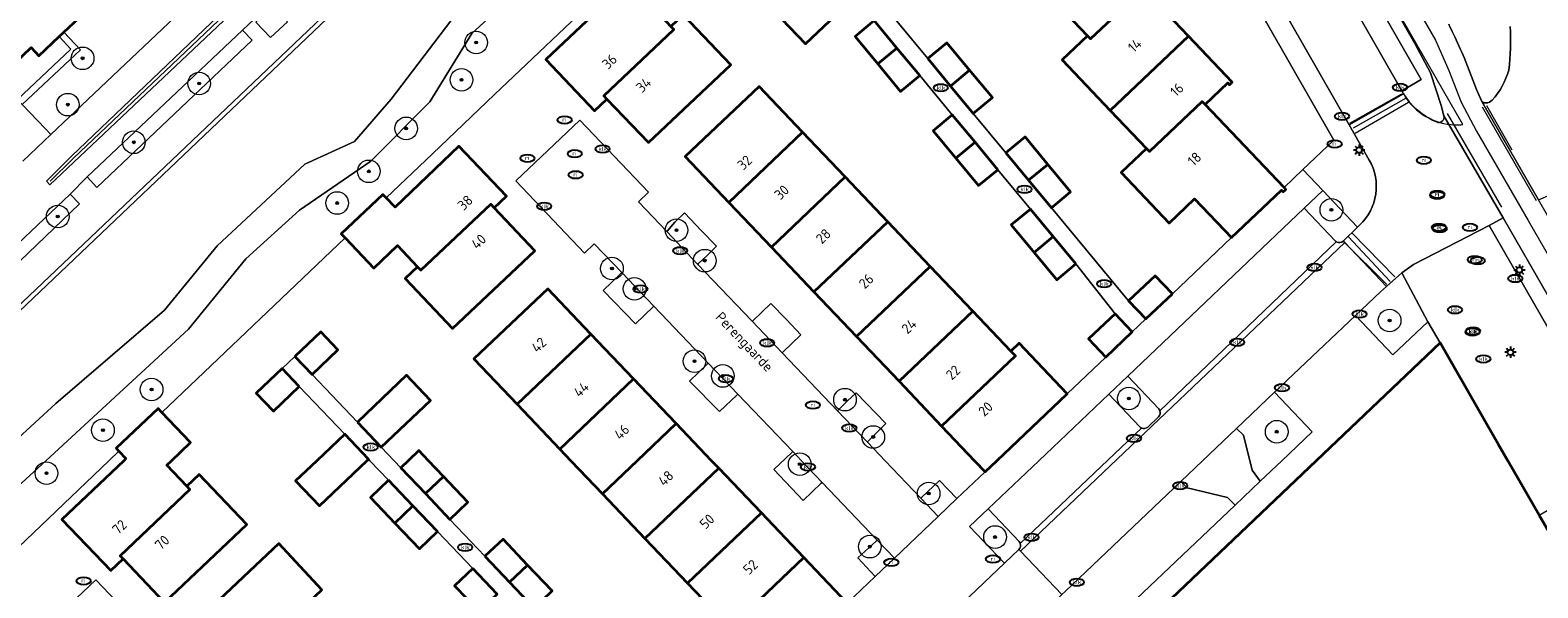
# Model space of a CAD drawing. Header units: metres. Extents: x 103671 to 105190, y 427150 to 429171.
# Tile 83 of 256: x 103834 to 103967, y 427739 to 427788. Entities that reach past the tile are written whole.
import ezdxf
from ezdxf.enums import TextEntityAlignment as Align

# ---------------------------------------------------------------- set-up
doc = ezdxf.new("R2010")
doc.units = ezdxf.units.M
for name, color, linetype, lineweight in [('B-WE-GR-BEPLANTING_CULTUUR_BODEMBEDEKKER-GV', 253, 'Continuous', 18), ('B-WE-GR-BEPLANTING_CULTUUR_ROOS-GV', 253, 'Continuous', 18), ('B-WE-GR-BOOM-S', 253, 'Continuous', 25), ('B-WE-GR-HAAG-GV', 253, 'Continuous', 13), ('B-WE-IE-MEUBILAIR-S', 253, 'Continuous', 25), ('B-WE-IE-TERREINAFSCHEIDING_KUNSTMATIG_MUUR-G', 253, 'IE-TERREINAFSCHEIDING_KUNSTMATIG-SO', 18), ('B-WE-IE-TERREINAFSCHEIDING_KUNSTMATIG_MUUR-GV', 253, 'Continuous', 18), ('B-WE-OG-BEBOUWING-GV', 253, 'Continuous', 35), ('B-WE-OG-BEBOUWING-T18', 7, 'Continuous', 18), ('B-WE-OG-TERREIN_BEGROEID-GV', 253, 'Continuous', 18), ('B-WE-OG-TERREIN_ERF-GV', 253, 'Continuous', 18), ('B-WE-OG-TERREIN_OEVER-GV', 253, 'Continuous', 18), ('B-WE-OG-TOPOGRAFIE-T18', 7, 'Continuous', 18), ('B-WE-OG-WATER_SLOOT-GV', 253, 'Continuous', 18), ('B-WE-RI-HWA_GOOT_MOLGOOT-G', 253, 'Continuous', 18), ('B-WE-VH-GESLOTENVERHARDING_ASFALT-GV', 253, 'Continuous', 18), ('B-WE-VH-GESLOTENVERHARDING_BETON-GV', 253, 'Continuous', 18), ('B-WE-VH-ONVERHARD_ZAND-GV', 253, 'Continuous', 18), ('B-WE-VH-OPENVERHARDING-GV', 253, 'Continuous', 18), ('B-WE-VH-OPENVERHARDING_BETONSTRAATSTEEN-GV', 253, 'Continuous', 18), ('B-WE-VH-OPENVERHARDING_STRAATBAKSTEEN-GV', 253, 'Continuous', 18), ('B-WE-VH-OPENVERHARDING_TEGEL-GV', 253, 'Continuous', 18), ('B-WE-VW-MARKERING_PICTOGRAM-G', 253, 'Continuous', 18)]:
    doc.layers.add(name, color=color, linetype=linetype, lineweight=lineweight)
doc.styles.add('NLCS-ISO', font='NLCS-ISO.ttf')
doc.styles.add('NLCS-ISO-M500-T18', font='NLCS-ISO.ttf', dxfattribs={"height": 0.9})
doc.linetypes.add('IE-TERREINAFSCHEIDING_KUNSTMATIG-SO', pattern='A,4,[82,NLCS.SHX,S=0.75,R=90,X=0,Y=0],4,-2', length=10)

# ---------------------------------------------------------------- blocks, each defined once
blk = doc.blocks.new('SIE-MEUBILAIR_PAAL_LICHTMAST-SO')
for points in [[(-0.62, 0), (-1, 0)], [(-0.71, 0.71), (-0.44, 0.44)], [(0, 1), (0, 0.62)], [(0.44, 0.44), (0.71, 0.71)], [(1, 0), (0.62, 0)], [(-0.71, -0.71), (-0.44, -0.44)], [(0, -0.62), (0, -1)], [(0.44, -0.44), (0.71, -0.71)]]:
    blk.add_lwpolyline(points)
blk.add_circle((0, 0), 0.5)
blk = doc.blocks.new('SIE-MEUBILAIR_PUT_KOLK-SO')
blk.add_ellipse((0, 0), major_axis=(1.25, 0), ratio=0.54)
at = {"style": 'NLCS-ISO'}
blk.add_text('klk', height=0.75, dxfattribs=at).set_placement((0.03, 0), align=Align.MIDDLE_CENTER)
blk = doc.blocks.new('SIE-MEUBILAIR_PUT_RIOOLPUT-SO')
blk.add_ellipse((0, 0), major_axis=(1.25, 0), ratio=0.54)
at = {"style": 'NLCS-ISO'}
blk.add_text('ri', height=0.75, dxfattribs=at).set_placement((-0.04, 0.07), align=Align.MIDDLE_CENTER)
blk = doc.blocks.new('SGR-BOOM_GBKN-SO')
at = {"linetype": 'ByBlock', "lineweight": 18}
h = blk.add_hatch(color=0, dxfattribs=at)
h.dxf.hatch_style = 1
edge = h.paths.add_edge_path()
edge.add_arc((0, 0), 0.25, 0, 360)
at = {"color": 0, "linetype": 'ByBlock', "lineweight": 18}
for radius in [2, 0.25]:
    blk.add_circle((0, 0), radius, dxfattribs=at)
at = {"color": 0, "linetype": 'ByBlock', "lineweight": 18, "style": 'NLCS-ISO'}
blk.add_attdef('SOORT', (2.5, 0), '', height=1.5, dxfattribs=at)

msp = doc.modelspace()

# ---------------------------------------------------------------- linework, layer by layer
at = {"layer": 'B-WE-GR-BEPLANTING_CULTUUR_BODEMBEDEKKER-GV', "flags": 128}
for points in [[(103889.945, 427770.265), (103892.674, 427767.401), (103892.737, 427767.459), (103893.536, 427768.194), (103894.34, 427768.978), (103892.976, 427770.369), (103891.516, 427771.931), (103890.665, 427771.109), (103889.993, 427770.322)], [(103885.97, 427766.647), (103885.892, 427766.572), (103884.319, 427765.064), (103887.181, 427762.125), (103888.749, 427763.615), (103888.808, 427763.671)], [(103897.502, 427762.334), (103900.16, 427759.544), (103900.218, 427759.602), (103900.965, 427760.349), (103901.787, 427761.139), (103900.517, 427762.494), (103899.157, 427763.919), (103897.542, 427762.373)], [(103893.611, 427758.635), (103893.531, 427758.558), (103891.967, 427757.052), (103894.597, 427754.347), (103896.166, 427755.833), (103896.228, 427755.891)], [(103905.044, 427754.419), (103907.678, 427751.654), (103907.714, 427751.689), (103909.32, 427753.281), (103906.676, 427755.995), (103905.879, 427755.274), (103905.091, 427754.467)], [(103901.846, 427750), (103901.078, 427750.806), (103900.995, 427750.727), (103899.402, 427749.213), (103902.016, 427746.484), (103903.603, 427748), (103903.682, 427748.075)], [(103912.418, 427746.68), (103913.948, 427745.074), (103915.602, 427746.648), (103914.054, 427748.264), (103912.472, 427746.733)], [(103908.545, 427742.977), (103908.453, 427742.891), (103906.848, 427741.4), (103908.366, 427739.762), (103910.067, 427741.381)]]:
    msp.add_lwpolyline(points, close=True, dxfattribs=at)
at = {"layer": 'B-WE-GR-BEPLANTING_CULTUUR_ROOS-GV', "flags": 128}
for points in [[(103947.944, 427773.909), (103946.3, 427772.342), (103949.045, 427769.452)], [(103949.757, 427769.438), (103951.021, 427770.669), (103947.944, 427773.909)], [(103930.697, 427757.473), (103929.02, 427755.878), (103931.756, 427753)], [(103933.436, 427754.598), (103930.697, 427757.473)], [(103932.463, 427752.982), (103933.419, 427753.891)], [(103918.345, 427745.733), (103916.714, 427744.182), (103919.802, 427740.933), (103921.07, 427742.14)], [(103921.088, 427742.847), (103918.345, 427745.733)]]:
    msp.add_lwpolyline(points, dxfattribs=at)
at = {"layer": 'B-WE-GR-BEPLANTING_CULTUUR_ROOS-GV'}
for points in [[(103949.045, 427769.452, 0.0559933), (103949.133, 427769.379)], [(103949.133, 427769.379, 0.3506997), (103949.757, 427769.438)], [(103933.545, 427754.421, 0.1055783), (103933.436, 427754.598)], [(103933.419, 427753.891, 0.2964853), (103933.545, 427754.421)], [(103931.756, 427753, 0.1009184), (103931.918, 427752.886)], [(103931.918, 427752.886, 0.3030337), (103932.463, 427752.982)], [(103921.07, 427742.14, 0.3007282), (103921.195, 427742.676)], [(103921.195, 427742.676, 0.1003689), (103921.088, 427742.847)]]:
    msp.add_lwpolyline(points, format="xyb", dxfattribs=at)
at = {"layer": 'B-WE-GR-BEPLANTING_CULTUUR_ROOS-GV', "flags": 128}
for points in [[(103950.821, 427762.846), (103954.141, 427759.358), (103957.23, 427762.297), (103954.916, 427766.613), (103953.578, 427765.409), (103953.035, 427764.952)], [(103943.678, 427756.052), (103940.3, 427752.839), (103940.94, 427752.264), (103941.702, 427749.162), (103942.418, 427748.201), (103944.308, 427750), (103946.999, 427752.562)], [(103940.19, 427746.08), (103939.507, 427746.741), (103935.943, 427747.602), (103935.383, 427748.162), (103925.187, 427738.465), (103924.862, 427738.157), (103923.521, 427736.881), (103926.852, 427733.382)]]:
    msp.add_lwpolyline(points, close=True, dxfattribs=at)
at = {"layer": 'B-WE-GR-HAAG-GV', "flags": 128}
for points in [[(103929.739, 427827.722), (103931.005, 427828.447), (103956.632, 427783.713), (103954.923, 427782.755), (103955.083, 427782.458), (103955.137, 427782.359)], [(103960.327, 427779.743), (103953.916, 427790.893), (103938.023, 427818.398)]]:
    msp.add_lwpolyline(points, dxfattribs=at)
for points in [[(103836.638, 427787.902), (103836.233, 427787.519), (103837.269, 427786.42), (103832.531, 427781.958), (103832.962, 427781.505), (103838.101, 427786.349)], [(103852.421, 427788.087), (103838.711, 427775.125), (103839.562, 427774.16), (103853.286, 427787.203)], [(103837.193, 427773.578), (103830.233, 427767.016), (103829.572, 427766.393), (103830.449, 427765.485), (103838.034, 427772.713)]]:
    msp.add_lwpolyline(points, close=True, dxfattribs=at)
at = {"layer": 'B-WE-GR-HAAG-GV'}
for points in [[(103955.137, 427782.359, 0.2580258), (103959.632, 427779.716)], [(103959.632, 427779.716, 0.0330995), (103960.327, 427779.743)]]:
    msp.add_lwpolyline(points, format="xyb", dxfattribs=at)
at = {"layer": 'B-WE-IE-TERREINAFSCHEIDING_KUNSTMATIG_MUUR-G', "flags": 128}
msp.add_lwpolyline([(103788.275, 427720.967), (103789.749, 427722.37), (103791.955, 427724.47), (103818.777, 427750), (103914.947, 427841.537), (103918.264, 427844.694), (103918.915, 427845.314), (103925.304, 427834.025), (103925.634, 427834.225), (103919.011, 427845.923), (103875.669, 427804.671), (103832.356, 427763.447), (103818.228, 427750), (103788.002, 427721.231)], close=True, dxfattribs=at)
for points in [[(103934.641, 427764.767), (103939.862, 427769.736)], [(103925.357, 427755.932), (103928.762, 427759.173)]]:
    msp.add_lwpolyline(points, dxfattribs=at)
at = {"layer": 'B-WE-IE-TERREINAFSCHEIDING_KUNSTMATIG_MUUR-GV', "flags": 128}
msp.add_lwpolyline([(103788.275, 427720.967), (103789.749, 427722.37), (103791.955, 427724.47), (103818.777, 427750), (103914.947, 427841.537), (103918.264, 427844.694), (103918.915, 427845.314), (103925.304, 427834.025), (103925.634, 427834.225), (103919.011, 427845.923), (103875.669, 427804.671), (103832.356, 427763.447), (103818.228, 427750), (103788.002, 427721.231)], close=True, dxfattribs=at)
at = {"layer": 'B-WE-OG-BEBOUWING-GV', "flags": 128}
for points in [[(103927.148, 427787.592), (103927.412, 427787.315), (103932.079, 427791.75), (103932.343, 427791.473), (103934.349, 427793.382), (103934.502, 427793.221), (103934.737, 427793.445), (103930.871, 427797.513), (103923.958, 427790.945)], [(103830.823, 427783.784), (103833.753, 427786.552), (103834.44, 427785.825), (103836.233, 427787.519), (103836.638, 427787.902), (103839.725, 427790.819), (103834.516, 427796.348), (103834.379, 427796.494), (103827.766, 427790.237), (103827.903, 427790.091), (103828.492, 427789.465), (103826.891, 427787.958)], [(103888.04, 427795.045), (103887.782, 427795.318), (103884.041, 427791.775), (103884.285, 427791.518), (103884.911, 427790.858), (103879.253, 427785.489), (103883.555, 427780.956), (103884.642, 427781.994), (103884.378, 427782.271), (103890.581, 427788.145), (103890.318, 427788.423), (103888.551, 427790.289), (103890.656, 427792.283)], [(103906.552, 427791.022), (103904.442, 427793.238), (103900.096, 427789.102), (103902.206, 427786.886)], [(103929.153, 427780.989), (103936.064, 427787.556), (103932.343, 427791.473), (103932.079, 427791.75), (103927.412, 427787.315), (103927.148, 427787.592), (103924.902, 427785.455)], [(103890.318, 427788.423), (103890.581, 427788.145), (103884.378, 427782.271), (103884.642, 427781.994), (103888.319, 427778.143), (103895.595, 427785.032), (103891.407, 427789.454)], [(103908.281, 427788.935), (103906.587, 427787.531), (103908.599, 427785.104), (103910.293, 427786.508)], [(103913.016, 427785.573), (103915.027, 427783.145), (103916.721, 427784.549), (103914.71, 427786.977)], [(103936.064, 427787.556), (103929.153, 427780.989), (103932.355, 427777.625), (103932.615, 427777.351), (103937.284, 427781.787), (103937.545, 427781.513), (103939.548, 427783.419), (103939.701, 427783.258), (103939.936, 427783.482)], [(103910.293, 427786.508), (103908.599, 427785.104), (103910.61, 427782.677), (103912.304, 427784.081)], [(103916.721, 427784.549), (103915.027, 427783.145), (103917.039, 427780.718), (103918.733, 427782.122)], [(103895.43, 427772.856), (103901.955, 427779.06), (103898.102, 427783.112), (103891.578, 427776.908)], [(103932.355, 427777.625), (103930.109, 427775.488), (103934.356, 427771.025), (103936.601, 427773.162), (103939.862, 427769.736), (103944.287, 427773.947), (103944.44, 427773.786), (103944.675, 427774.009), (103944.522, 427774.17), (103937.545, 427781.513), (103937.284, 427781.787), (103932.615, 427777.351)], [(103915.188, 427780.6), (103913.494, 427779.196), (103915.506, 427776.769), (103917.2, 427778.173)], [(103895.43, 427772.856), (103899.192, 427768.9), (103905.717, 427775.103), (103901.955, 427779.06)], [(103919.923, 427777.238), (103921.934, 427774.81), (103923.628, 427776.214), (103921.617, 427778.642)], [(103874.687, 427772.374), (103875.771, 427773.408), (103871.565, 427777.822), (103865.919, 427772.441), (103865.142, 427773.256), (103864.851, 427773.561), (103861.163, 427770.079), (103861.506, 427769.715), (103864.033, 427767.039), (103866.141, 427769.03), (103867.906, 427767.161), (103868.202, 427766.847), (103874.389, 427772.688)], [(103917.2, 427778.173), (103915.506, 427776.769), (103917.517, 427774.342), (103919.211, 427775.746)], [(103923.628, 427776.214), (103921.934, 427774.81), (103923.946, 427772.383), (103925.64, 427773.787)], [(103905.717, 427775.103), (103899.192, 427768.9), (103902.955, 427764.943), (103909.479, 427771.146)], [(103874.687, 427772.374), (103874.389, 427772.688), (103868.202, 427766.847), (103867.906, 427767.161), (103866.815, 427766.132), (103870.996, 427761.703), (103878.281, 427768.582)], [(103922.095, 427772.265), (103920.402, 427770.861), (103922.413, 427768.434), (103924.107, 427769.838)], [(103913.241, 427767.189), (103909.479, 427771.146), (103902.955, 427764.943), (103906.717, 427760.986)], [(103924.107, 427769.838), (103922.413, 427768.434), (103924.425, 427766.007), (103926.118, 427767.411)], [(103917.004, 427763.232), (103913.241, 427767.189), (103906.717, 427760.986), (103910.479, 427757.029)], [(103934.641, 427764.767), (103933.117, 427766.367), (103930.779, 427764.142), (103932.302, 427762.541)], [(103883.245, 427761.2), (103879.419, 427765.218), (103872.899, 427759.009), (103876.724, 427754.99)], [(103914.242, 427753.072), (103920.766, 427759.276), (103920.357, 427759.705), (103917.004, 427763.232), (103910.479, 427757.029)], [(103929.578, 427762.999), (103927.239, 427760.773), (103928.762, 427759.173), (103931.101, 427761.398)], [(103857.066, 427759.228), (103858.581, 427757.633), (103860.867, 427759.804), (103859.352, 427761.399)], [(103887.01, 427757.246), (103883.245, 427761.2), (103876.724, 427754.99), (103880.488, 427751.035)], [(103920.357, 427759.705), (103920.766, 427759.276), (103914.242, 427753.072), (103917.162, 427750), (103918.094, 427749.02), (103919.124, 427750), (103925.357, 427755.932), (103921.096, 427760.408)], [(103857.457, 427756.566), (103855.942, 427758.161), (103853.656, 427755.99), (103855.171, 427754.395)], [(103862.592, 427753.418), (103864.701, 427751.202), (103869.048, 427755.338), (103866.938, 427757.555)], [(103887.01, 427757.246), (103880.488, 427751.035), (103881.473, 427750), (103884.252, 427747.08), (103887.319, 427750), (103890.776, 427753.292)], [(103841.498, 427750.846), (103842.125, 427750.186), (103841.93, 427750), (103836.475, 427744.809), (103840.787, 427740.278), (103841.877, 427741.315), (103841.614, 427741.591), (103847.786, 427747.465), (103847.523, 427747.741), (103845.752, 427749.602), (103846.17, 427750), (103847.852, 427751.602), (103845.315, 427754.268), (103844.97, 427754.63), (103841.259, 427751.097)], [(103888.016, 427743.125), (103894.541, 427749.339), (103893.911, 427750), (103890.776, 427753.292), (103887.319, 427750), (103884.252, 427747.08)], [(103863.439, 427750), (103863.579, 427750.133), (103861.469, 427752.35), (103859, 427750), (103857.123, 427748.214), (103859.232, 427745.997)], [(103868.876, 427750), (103868.028, 427750.893), (103867.088, 427750), (103866.433, 427749.378), (103868.604, 427747.092), (103870.199, 427748.607)], [(103894.541, 427749.339), (103888.016, 427743.125), (103891.78, 427739.169), (103898.306, 427745.385)], [(103847.523, 427747.741), (103847.786, 427747.465), (103841.614, 427741.591), (103841.877, 427741.315), (103845.551, 427737.456), (103852.809, 427744.364), (103848.61, 427748.775)], [(103865.344, 427748.282), (103863.745, 427746.757), (103865.909, 427744.487), (103867.508, 427746.012)], [(103870.199, 427748.607), (103868.604, 427747.092), (103870.774, 427744.806), (103872.37, 427746.321)], [(103867.508, 427746.012), (103865.909, 427744.487), (103868.072, 427742.217), (103869.672, 427743.742)], [(103902.072, 427741.431), (103898.306, 427745.385), (103891.78, 427739.169), (103895.106, 427735.674), (103895.544, 427735.214)], [(103852.657, 427732.153), (103859.45, 427738.592), (103855.641, 427742.688), (103848.809, 427736.213)], [(103873.873, 427741.543), (103876.044, 427739.257), (103877.639, 427740.772), (103875.468, 427743.058)], [(103902.072, 427741.431), (103895.544, 427735.214), (103895.106, 427735.674), (103894.367, 427734.971), (103898.628, 427730.494), (103905.898, 427737.413)], [(103872.791, 427740.471), (103871.192, 427738.946), (103873.355, 427736.677), (103874.955, 427738.202)], [(103877.639, 427740.772), (103876.044, 427739.257), (103878.215, 427736.971), (103879.81, 427738.486)]]:
    msp.add_lwpolyline(points, close=True, dxfattribs=at)
msp.add_lwpolyline([(104012.381, 427666.372), (104000, 427687.907), (103980.318, 427722.141), (103973.257, 427734.422), (103970.342, 427739.492), (103968.875, 427742.044), (103968.65, 427742.435), (103967.083, 427745.191), (103964.3, 427750), (103963.453, 427751.474), (103961.955, 427754.08), (103958.311, 427760.418), (103947.368, 427750), (103844.318, 427651.893), (103886.888, 427598.523)], dxfattribs=at)
at = {"layer": 'B-WE-OG-TERREIN_BEGROEID-GV', "flags": 128}
for points in [[(103861.506, 427769.715), (103861.163, 427770.079), (103864.851, 427773.561), (103865.142, 427773.256), (103869.231, 427777.156), (103874.715, 427782.388), (103884.285, 427791.518), (103884.041, 427791.775), (103887.782, 427795.318), (103888.04, 427795.045), (103896.924, 427803.5), (103909.331, 427815.308), (103916.239, 427821.882), (103921.289, 427826.688), (103920.162, 427828.658), (103925.822, 427833.889), (103925.634, 427834.225), (103925.304, 427834.025), (103918.915, 427845.314), (103918.264, 427844.694), (103920.976, 427839.253)], [(103919.984, 427831.75), (103912.966, 427824.375), (103907.61, 427819.393), (103903.103, 427816.897), (103897.813, 427811.664), (103895.848, 427808.394), (103885.304, 427798.052), (103880.545, 427795.019), (103872.711, 427787.806), (103869.011, 427781.741), (103863.795, 427776.492), (103857.463, 427772.164), (103852.735, 427767.855), (103847.669, 427761.637), (103835.036, 427750), (103831.866, 427747.08)], [(103960.445, 427785.675), (103961.541, 427782.854), (103962.014, 427781.788)], [(103831.946, 427741.697), (103840.615, 427750), (103841.498, 427750.846), (103841.259, 427751.097), (103844.97, 427754.63), (103845.315, 427754.268), (103853.37, 427761.953), (103861.506, 427769.715)]]:
    msp.add_lwpolyline(points, dxfattribs=at)
msp.add_lwpolyline([(103851.381, 427793.917), (103847.335, 427797.978), (103839.725, 427790.819), (103836.638, 427787.902), (103838.101, 427786.349), (103832.962, 427781.505), (103835.012, 427779.354), (103835.496, 427778.846)], close=True, dxfattribs=at)
at = {"layer": 'B-WE-OG-TERREIN_BEGROEID-GV'}
for points in [[(103959.076, 427788.608, -0.0023294), (103959.492, 427787.743)], [(103964.378, 427784.559, 0.0486791), (103964.502, 427788.421)], [(103959.492, 427787.743, -0.0054902), (103960.445, 427785.675)], [(103962.918, 427781.908, 0.1223076), (103964.378, 427784.559)], [(103962.014, 427781.788, 0.2455133), (103962.38, 427781.648)], [(103962.38, 427781.648, 0.1826219), (103962.918, 427781.908)]]:
    msp.add_lwpolyline(points, format="xyb", dxfattribs=at)
at = {"layer": 'B-WE-OG-TERREIN_ERF-GV', "flags": 128}
for points in [[(103932.343, 427791.473), (103936.064, 427787.556), (103939.936, 427783.482), (103939.701, 427783.258), (103939.548, 427783.419), (103937.545, 427781.513), (103944.522, 427774.17), (103946.189, 427775.757), (103948.933, 427778.368), (103921.289, 427826.688)], [(103884.285, 427791.518), (103874.715, 427782.388), (103869.231, 427777.156), (103865.142, 427773.256), (103865.919, 427772.441), (103871.565, 427777.822), (103875.771, 427773.408), (103874.687, 427772.374), (103878.281, 427768.582), (103870.996, 427761.703), (103866.815, 427766.132), (103867.906, 427767.161), (103866.141, 427769.03), (103864.033, 427767.039), (103861.506, 427769.715), (103853.37, 427761.953), (103845.315, 427754.268), (103847.852, 427751.602), (103846.17, 427750), (103845.752, 427749.602), (103847.523, 427747.741), (103848.61, 427748.775), (103852.809, 427744.364), (103845.551, 427737.456), (103841.877, 427741.315), (103840.787, 427740.278), (103836.475, 427744.809), (103841.93, 427750), (103842.125, 427750.186), (103841.498, 427750.846), (103840.615, 427750), (103831.946, 427741.697)], [(103891.407, 427789.454), (103895.595, 427785.032), (103888.319, 427778.143), (103884.642, 427781.994), (103883.555, 427780.956), (103879.253, 427785.489), (103884.911, 427790.858)], [(103906.552, 427791.022), (103902.206, 427786.886), (103900.096, 427789.102)], [(103910.132, 427789.053), (103913.016, 427785.573), (103914.71, 427786.977), (103916.721, 427784.549), (103918.733, 427782.122), (103917.039, 427780.718), (103919.923, 427777.238), (103921.617, 427778.642), (103923.628, 427776.214), (103925.64, 427773.787), (103923.946, 427772.383), (103930.779, 427764.142), (103933.117, 427766.367), (103934.641, 427764.767), (103939.862, 427769.736), (103936.601, 427773.162), (103934.356, 427771.025), (103930.109, 427775.488), (103932.355, 427777.625), (103929.153, 427780.989), (103924.902, 427785.455), (103927.148, 427787.592), (103923.958, 427790.945)], [(103895.106, 427735.674), (103891.78, 427739.169), (103888.016, 427743.125), (103884.252, 427747.08), (103881.473, 427750), (103880.488, 427751.035), (103876.724, 427754.99), (103872.899, 427759.009), (103879.419, 427765.218), (103883.245, 427761.2), (103887.01, 427757.246), (103890.776, 427753.292), (103893.911, 427750), (103894.541, 427749.339), (103898.306, 427745.385), (103902.072, 427741.431), (103905.898, 427737.413), (103908.366, 427739.762), (103906.848, 427741.4), (103908.453, 427742.891), (103908.545, 427742.977), (103903.682, 427748.075), (103903.603, 427748), (103902.016, 427746.484), (103899.402, 427749.213), (103900.995, 427750.727), (103901.078, 427750.806), (103896.228, 427755.891), (103896.166, 427755.833), (103894.597, 427754.347), (103891.967, 427757.052), (103893.531, 427758.558), (103893.611, 427758.635), (103888.808, 427763.671), (103888.749, 427763.615), (103887.181, 427762.125), (103884.319, 427765.064), (103885.892, 427766.572), (103885.97, 427766.647), (103883.536, 427769.198), (103882.67, 427768.375), (103876.596, 427774.748), (103882.25, 427780.121), (103888.323, 427773.748), (103887.433, 427772.901), (103889.945, 427770.265), (103889.993, 427770.322), (103890.665, 427771.109), (103891.516, 427771.931), (103892.976, 427770.369), (103894.34, 427768.978), (103893.536, 427768.194), (103892.737, 427767.459), (103892.674, 427767.401), (103897.502, 427762.334), (103897.542, 427762.373), (103899.157, 427763.919), (103900.517, 427762.494), (103901.787, 427761.139), (103900.965, 427760.349), (103900.218, 427759.602), (103900.16, 427759.544), (103905.044, 427754.419), (103905.091, 427754.467), (103905.879, 427755.274), (103906.676, 427755.995), (103909.32, 427753.281), (103907.714, 427751.689), (103907.678, 427751.654), (103909.254, 427750), (103912.418, 427746.68), (103912.472, 427746.733), (103914.054, 427748.264), (103915.602, 427746.648), (103918.094, 427749.02), (103917.162, 427750), (103914.242, 427753.072), (103910.479, 427757.029), (103906.717, 427760.986), (103902.955, 427764.943), (103899.192, 427768.9), (103895.43, 427772.856), (103891.578, 427776.908), (103898.102, 427783.112), (103901.955, 427779.06), (103905.717, 427775.103), (103909.479, 427771.146), (103913.241, 427767.189), (103917.004, 427763.232), (103920.357, 427759.705), (103921.096, 427760.408), (103925.357, 427755.932), (103928.762, 427759.173), (103927.239, 427760.773), (103929.578, 427762.999), (103926.118, 427767.411), (103924.425, 427766.007), (103922.413, 427768.434), (103920.402, 427770.861), (103922.095, 427772.265), (103919.211, 427775.746), (103917.517, 427774.342), (103915.506, 427776.769), (103913.494, 427779.196), (103915.188, 427780.6), (103912.304, 427784.081), (103910.61, 427782.677), (103908.599, 427785.104), (103906.587, 427787.531), (103908.281, 427788.935)], [(103873.355, 427736.677), (103871.192, 427738.946), (103872.791, 427740.471), (103869.672, 427743.742), (103868.072, 427742.217), (103865.909, 427744.487), (103863.745, 427746.757), (103865.344, 427748.282), (103863.706, 427750), (103863.579, 427750.133), (103863.439, 427750), (103859.232, 427745.997), (103857.123, 427748.214), (103859, 427750), (103861.469, 427752.35), (103857.457, 427756.566), (103855.171, 427754.395), (103853.656, 427755.99), (103855.942, 427758.161), (103857.066, 427759.228), (103859.352, 427761.399), (103860.867, 427759.804), (103858.581, 427757.633), (103862.592, 427753.418), (103866.938, 427757.555), (103869.048, 427755.338), (103864.701, 427751.202), (103865.842, 427750), (103866.433, 427749.378), (103867.088, 427750), (103868.028, 427750.893), (103868.876, 427750), (103870.199, 427748.607), (103872.37, 427746.321), (103870.774, 427744.806), (103873.873, 427741.543), (103875.468, 427743.058), (103877.639, 427740.772), (103879.81, 427738.486)], [(103848.809, 427736.213), (103855.641, 427742.688), (103859.45, 427738.592)], [(103833.806, 427734.095), (103839.464, 427739.477), (103845.569, 427733.052)]]:
    msp.add_lwpolyline(points, dxfattribs=at)
msp.add_lwpolyline([(103837.269, 427786.42), (103836.233, 427787.519), (103834.44, 427785.825), (103833.753, 427786.552), (103830.823, 427783.784), (103832.531, 427781.958)], close=True, dxfattribs=at)
at = {"layer": 'B-WE-OG-TERREIN_OEVER-GV', "flags": 128}
for points in [[(103920.976, 427839.253), (103918.264, 427844.694), (103914.947, 427841.537), (103916.991, 427839.91), (103917.547, 427840.478), (103918.92, 427839.058), (103918.549, 427838.726), (103919.054, 427837.333), (103918.378, 427835.519), (103916.334, 427832.657), (103911.266, 427826.093), (103905.16, 427820.353), (103901.015, 427818.13), (103895.904, 427813.351), (103882.959, 427799.518), (103876.067, 427794.653), (103870.86, 427788.926), (103865.584, 427781.985), (103862.346, 427778.252), (103857.959, 427776.228), (103850.181, 427769.023), (103845.551, 427763.331), (103835.929, 427755.077), (103830.381, 427750)], [(103831.866, 427747.08), (103835.036, 427750), (103847.669, 427761.637), (103852.735, 427767.855), (103857.463, 427772.164), (103863.795, 427776.492), (103869.011, 427781.741), (103872.711, 427787.806), (103880.545, 427795.019), (103885.304, 427798.052), (103895.848, 427808.394), (103897.813, 427811.664), (103903.103, 427816.897), (103907.61, 427819.393), (103912.966, 427824.375), (103919.984, 427831.75)]]:
    msp.add_lwpolyline(points, dxfattribs=at)
at = {"layer": 'B-WE-OG-WATER_SLOOT-GV', "flags": 128}
msp.add_lwpolyline([(103830.381, 427750), (103835.929, 427755.077), (103845.551, 427763.331), (103850.181, 427769.023), (103857.959, 427776.228), (103862.346, 427778.252), (103865.584, 427781.985), (103870.86, 427788.926), (103876.067, 427794.653), (103882.959, 427799.518), (103895.904, 427813.351), (103901.015, 427818.13), (103905.16, 427820.353), (103911.266, 427826.093), (103916.334, 427832.657), (103918.378, 427835.519), (103919.054, 427837.333), (103918.549, 427838.726), (103917.937, 427838.178), (103916.573, 427839.482), (103916.991, 427839.91), (103914.947, 427841.537), (103818.777, 427750)], dxfattribs=at)
at = {"layer": 'B-WE-RI-HWA_GOOT_MOLGOOT-G', "flags": 128}
msp.add_lwpolyline([(103835.42, 427774.727), (103837.495, 427776.76), (103870.09, 427807.746), (103870.093, 427807.749), (103871.825, 427809.44)], dxfattribs=at)
at = {"layer": 'B-WE-VH-GESLOTENVERHARDING_ASFALT-GV', "flags": 128}
for points in [[(103920.962, 427847.951), (103921.083, 427847.82), (103922.046, 427846.099), (103928.491, 427834.78), (103931.201, 427830.28), (103938.023, 427818.398), (103956.092, 427786.921), (103957.466, 427784.307), (103958.401, 427781.44), (103958.656, 427780.506), (103963.903, 427771.494), (103975.989, 427750.433)], [(104033.49, 427659.789), (104033.367, 427659.989), (104029.901, 427665.659), (104029.865, 427665.702), (104027.643, 427669.539), (103997.635, 427721.764), (103992.39, 427730.866), (103986.317, 427741.42), (103982.52, 427746.398), (103978.799, 427752.715), (103978.367, 427753.429), (103973.577, 427761.673), (103969.153, 427769.348), (103967.015, 427773.079), (103962.014, 427781.788), (103961.541, 427782.854), (103960.445, 427785.675)], [(103962.014, 427781.788), (103967.015, 427773.079), (103968.662, 427773.801), (103970.246, 427774.197)]]:
    msp.add_lwpolyline(points, dxfattribs=at)
at = {"layer": 'B-WE-VH-GESLOTENVERHARDING_ASFALT-GV'}
for points in [[(103959.492, 427787.743, 0.0023294), (103959.076, 427788.608)], [(103964.502, 427788.421, -0.0486791), (103964.378, 427784.559)], [(103960.445, 427785.675, 0.0054902), (103959.492, 427787.743)], [(103964.378, 427784.559, -0.1223076), (103962.918, 427781.908)], [(103962.38, 427781.648, -0.2455133), (103962.014, 427781.788)], [(103962.918, 427781.908, -0.1826219), (103962.38, 427781.648)]]:
    msp.add_lwpolyline(points, format="xyb", dxfattribs=at)
at = {"layer": 'B-WE-VH-GESLOTENVERHARDING_BETON-GV', "flags": 128}
msp.add_lwpolyline([(103853.612, 427788.803), (103854.925, 427787.437), (103856.408, 427788.824), (103855.1, 427790.223)], close=True, dxfattribs=at)
at = {"layer": 'B-WE-VH-ONVERHARD_ZAND-GV', "flags": 128}
for points in [[(103958.656, 427780.506), (103958.401, 427781.44), (103957.466, 427784.307), (103956.092, 427786.921), (103938.023, 427818.398), (103931.201, 427830.28), (103930.732, 427830.011), (103928.997, 427829.018)], [(103929.739, 427827.722), (103931.005, 427828.447), (103956.632, 427783.713), (103954.944, 427782.734), (103955.083, 427782.458)]]:
    msp.add_lwpolyline(points, dxfattribs=at)
for points in [[(103836.638, 427787.902), (103836.233, 427787.519), (103837.269, 427786.42), (103832.531, 427781.958), (103832.962, 427781.505), (103838.101, 427786.349)], [(103852.421, 427788.087), (103838.711, 427775.125), (103839.562, 427774.16), (103853.286, 427787.203)], [(103837.193, 427773.578), (103830.233, 427767.016), (103829.572, 427766.393), (103830.449, 427765.485), (103838.034, 427772.713)], [(103963.903, 427771.494), (103962.644, 427770.823), (103974.385, 427750.396), (103974.764, 427749.723), (103975.989, 427750.433)]]:
    msp.add_lwpolyline(points, close=True, dxfattribs=at)
at = {"layer": 'B-WE-VH-ONVERHARD_ZAND-GV'}
for points in [[(103955.083, 427782.458, 0.0226154), (103955.669, 427781.658)], [(103955.669, 427781.658, 0.1079178), (103957.983, 427779.968)], [(103957.983, 427779.968, 0.6068515), (103958.656, 427780.506)]]:
    msp.add_lwpolyline(points, format="xyb", dxfattribs=at)
at = {"layer": 'B-WE-VH-OPENVERHARDING-GV', "flags": 128}
for points in [[(103928.093, 427832.287), (103922.968, 427827.429), (103950.27, 427779.708), (103955.083, 427782.458), (103954.944, 427782.734), (103929.177, 427827.74), (103929.147, 427827.793)], [(103833.012, 427776.489), (103835.496, 427778.846), (103835.012, 427779.354), (103832.962, 427781.505), (103832.531, 427781.958), (103830.823, 427783.784), (103826.891, 427787.958), (103791.066, 427826.012), (103790.028, 427827.114)], [(103908.281, 427788.935), (103910.293, 427786.508), (103912.304, 427784.081), (103915.188, 427780.6), (103917.2, 427778.173), (103919.211, 427775.746), (103922.095, 427772.265), (103924.107, 427769.838), (103926.118, 427767.411), (103929.578, 427762.999), (103931.101, 427761.398), (103932.302, 427762.541), (103930.779, 427764.142), (103923.946, 427772.383), (103921.934, 427774.81), (103919.923, 427777.238), (103917.039, 427780.718), (103915.027, 427783.145), (103913.016, 427785.573), (103910.132, 427789.053)], [(103913.669, 427735.097), (103919.802, 427740.933), (103916.714, 427744.182), (103918.345, 427745.733), (103922.835, 427750), (103929.02, 427755.878), (103930.697, 427757.473), (103946.3, 427772.342), (103947.944, 427773.909), (103946.189, 427775.757), (103944.522, 427774.17), (103944.675, 427774.009), (103944.44, 427773.786), (103944.287, 427773.947), (103939.862, 427769.736), (103934.641, 427764.767), (103932.302, 427762.541), (103931.101, 427761.398), (103928.762, 427759.173), (103925.357, 427755.932), (103919.124, 427750), (103918.094, 427749.02), (103915.602, 427746.648), (103913.948, 427745.074), (103910.067, 427741.381), (103908.366, 427739.762), (103905.898, 427737.413)], [(103921.07, 427742.14), (103921.215, 427741.988), (103949.888, 427769.3)], [(103949.133, 427769.379), (103933.545, 427754.421)], [(103949.888, 427769.3), (103949.757, 427769.438)], [(103878.215, 427736.971), (103876.044, 427739.257), (103873.873, 427741.543), (103870.774, 427744.806), (103868.604, 427747.092), (103866.433, 427749.378), (103865.842, 427750), (103864.701, 427751.202), (103862.592, 427753.418), (103858.581, 427757.633), (103857.066, 427759.228), (103855.942, 427758.161), (103857.457, 427756.566), (103861.469, 427752.35), (103863.579, 427750.133), (103863.706, 427750), (103865.344, 427748.282), (103867.508, 427746.012), (103869.672, 427743.742), (103872.791, 427740.471), (103874.955, 427738.202)], [(103933.419, 427753.891), (103932.463, 427752.982)], [(103931.918, 427752.886), (103921.197, 427742.678), (103921.195, 427742.676)]]:
    msp.add_lwpolyline(points, dxfattribs=at)
at = {"layer": 'B-WE-VH-OPENVERHARDING-GV'}
for points in [[(103949.757, 427769.438, -0.3506997), (103949.133, 427769.379)], [(103933.545, 427754.421, -0.2964853), (103933.419, 427753.891)], [(103932.463, 427752.982, -0.3030337), (103931.918, 427752.886)], [(103921.195, 427742.676, -0.3007282), (103921.07, 427742.14)]]:
    msp.add_lwpolyline(points, format="xyb", dxfattribs=at)
at = {"layer": 'B-WE-VH-OPENVERHARDING-GV', "flags": 128}
msp.add_lwpolyline([(103923.521, 427736.881), (103924.862, 427738.157), (103921.215, 427741.988), (103921.07, 427742.14), (103919.802, 427740.933), (103913.669, 427735.097), (103912.395, 427733.885), (103912.376, 427733.868), (103912.356, 427733.852), (103912.503, 427733.698), (103916.148, 427729.87), (103917.611, 427731.261)], close=True, dxfattribs=at)
at = {"layer": 'B-WE-VH-OPENVERHARDING_BETONSTRAATSTEEN-GV', "flags": 128}
for points in [[(103928.485, 427832.93), (103920.294, 427847.353), (103919.011, 427845.923), (103925.634, 427834.225), (103925.822, 427833.889), (103920.162, 427828.658), (103921.289, 427826.688), (103948.933, 427778.368), (103946.189, 427775.757), (103947.944, 427773.909), (103951.021, 427770.669), (103951.192, 427770.836)], [(103929.147, 427827.793), (103929.177, 427827.74), (103954.944, 427782.734), (103956.632, 427783.713), (103931.005, 427828.447), (103929.739, 427827.722)], [(103952.049, 427776.598), (103950.27, 427779.708), (103922.968, 427827.429)], [(103830.233, 427767.016), (103837.193, 427773.578), (103838.711, 427775.125), (103852.421, 427788.087), (103858.164, 427793.525), (103871.269, 427805.998), (103872.925, 427807.545), (103873.71, 427808.294), (103872.542, 427809.518), (103870.365, 427807.461), (103835.411, 427774.413), (103835.111, 427774.73), (103837.303, 427776.954), (103869.816, 427808.033), (103871.982, 427810.104), (103870.297, 427811.87), (103869.141, 427810.767), (103868.128, 427809.806), (103852.494, 427794.973), (103851.381, 427793.917), (103835.496, 427778.846), (103833.012, 427776.489)], [(103955.083, 427782.458), (103950.27, 427779.708), (103952.049, 427776.598)], [(103951.192, 427770.836), (103951.021, 427770.669), (103949.757, 427769.438), (103949.888, 427769.3), (103953.578, 427765.409), (103954.916, 427766.613), (103955.974, 427767.365), (103962.644, 427770.823), (103963.903, 427771.494), (103958.656, 427780.506)], [(103949.045, 427769.452), (103946.3, 427772.342), (103930.697, 427757.473), (103933.436, 427754.598)], [(103933.545, 427754.421), (103949.133, 427769.379)], [(103844.318, 427651.893), (103947.368, 427750), (103958.311, 427760.418), (103957.23, 427762.297), (103954.141, 427759.358), (103950.821, 427762.846), (103943.678, 427756.052), (103946.999, 427752.562), (103944.308, 427750), (103942.418, 427748.201), (103940.19, 427746.08), (103926.852, 427733.382)], [(103931.756, 427753), (103929.02, 427755.878), (103922.835, 427750), (103918.345, 427745.733), (103921.088, 427742.847)], [(103921.195, 427742.676), (103921.197, 427742.678), (103931.918, 427752.886)]]:
    msp.add_lwpolyline(points, dxfattribs=at)
for points in [[(103872.542, 427809.518), (103871.982, 427810.104), (103869.816, 427808.033), (103837.303, 427776.954), (103835.111, 427774.73), (103835.411, 427774.413), (103870.365, 427807.461)], [(103875.669, 427804.671), (103873.76, 427806.665), (103873.343, 427807.105), (103872.925, 427807.545), (103871.269, 427805.998), (103872.124, 427805.137), (103858.99, 427792.606), (103858.164, 427793.525), (103852.421, 427788.087), (103853.286, 427787.203), (103839.562, 427774.16), (103838.711, 427775.125), (103837.193, 427773.578), (103838.034, 427772.713), (103830.449, 427765.485), (103832.356, 427763.447)], [(103853.612, 427788.803), (103855.1, 427790.223), (103856.408, 427788.824), (103854.925, 427787.437)], [(103889.945, 427770.265), (103887.433, 427772.901), (103888.323, 427773.748), (103882.25, 427780.121), (103876.596, 427774.748), (103882.67, 427768.375), (103883.536, 427769.198), (103885.97, 427766.647), (103888.808, 427763.671), (103893.611, 427758.635), (103896.228, 427755.891), (103901.078, 427750.806), (103901.846, 427750), (103903.682, 427748.075), (103908.545, 427742.977), (103910.067, 427741.381), (103913.948, 427745.074), (103912.418, 427746.68), (103909.254, 427750), (103907.678, 427751.654), (103905.044, 427754.419), (103900.16, 427759.544), (103897.502, 427762.334), (103892.674, 427767.401)], [(103957.23, 427762.297), (103958.311, 427760.418), (103961.955, 427754.08), (103963.453, 427751.474), (103964.3, 427750), (103967.083, 427745.191), (103973.671, 427749.054), (103974.764, 427749.723), (103974.385, 427750.396), (103962.644, 427770.823), (103955.974, 427767.365), (103954.916, 427766.613)], [(103854.777, 427721.547), (103849.97, 427726.605), (103847.132, 427729.593), (103844.663, 427732.191), (103845.569, 427733.052), (103839.464, 427739.477), (103833.806, 427734.095), (103839.91, 427727.671), (103840.821, 427728.537), (103843.308, 427725.917), (103846.166, 427722.905), (103850.94, 427717.874), (103853.571, 427715.103), (103858.339, 427710.079), (103860.961, 427707.316), (103865.755, 427702.264), (103867.278, 427700.659), (103871.135, 427704.33), (103869.639, 427705.905), (103864.841, 427710.955), (103862.213, 427713.72), (103857.42, 427718.765)]]:
    msp.add_lwpolyline(points, close=True, dxfattribs=at)
at = {"layer": 'B-WE-VH-OPENVERHARDING_BETONSTRAATSTEEN-GV'}
for points in [[(103955.669, 427781.658, -0.0226154), (103955.083, 427782.458)], [(103957.983, 427779.968, -0.1079178), (103955.669, 427781.658)], [(103958.656, 427780.506, -0.6068515), (103957.983, 427779.968)], [(103952.049, 427776.598, -0.348116), (103951.192, 427770.836)], [(103951.192, 427770.836, 0.348116), (103952.049, 427776.598)], [(103949.133, 427769.379, -0.0559933), (103949.045, 427769.452)], [(103933.436, 427754.598, -0.1055783), (103933.545, 427754.421)], [(103931.918, 427752.886, -0.1009184), (103931.756, 427753)], [(103921.088, 427742.847, -0.1003689), (103921.195, 427742.676)]]:
    msp.add_lwpolyline(points, format="xyb", dxfattribs=at)
at = {"layer": 'B-WE-VH-OPENVERHARDING_STRAATBAKSTEEN-GV', "flags": 128}
msp.add_lwpolyline([(103950.821, 427762.846), (103953.035, 427764.952), (103953.578, 427765.409), (103949.888, 427769.3), (103921.215, 427741.988), (103924.862, 427738.157), (103925.187, 427738.465), (103935.383, 427748.162), (103937.315, 427750), (103940.3, 427752.839), (103943.678, 427756.052)], close=True, dxfattribs=at)
at = {"layer": 'B-WE-VH-OPENVERHARDING_TEGEL-GV', "flags": 128}
msp.add_lwpolyline([(103940.3, 427752.839), (103937.315, 427750), (103935.383, 427748.162), (103935.943, 427747.602), (103939.507, 427746.741), (103940.19, 427746.08), (103942.418, 427748.201), (103941.702, 427749.162), (103940.94, 427752.264)], close=True, dxfattribs=at)
at = {"layer": 'B-WE-VW-MARKERING_PICTOGRAM-G', "flags": 128}
for points in [[(103954.855, 427792.538), (103957.919, 427787.211)], [(103957.919, 427787.211), (103959.089, 427784.525)], [(103959.089, 427784.525), (103960.177, 427781.733)], [(103950.334, 427779.856), (103954.935, 427782.469)], [(103955.26, 427782.036), (103950.64, 427779.423)], [(103950.811, 427778.991), (103955.512, 427781.73)], [(103960.177, 427781.733), (103961.528, 427779.163)], [(103962.042, 427781.314), (103966.813, 427773.035)], [(103962.411, 427781.413), (103964.653, 427777.494)], [(103958.933, 427780.706), (103963.727, 427772.422)], [(103961.528, 427779.163), (103966.09, 427771.258)], [(103966.09, 427771.258), (103978.162, 427750.34)], [(103949.757, 427769.438), (103953.59, 427765.597)], [(103953.894, 427765.87), (103950.207, 427769.796)], [(103950.538, 427770.142), (103954.304, 427766.28)]]:
    msp.add_lwpolyline(points, dxfattribs=at)

# ---------------------------------------------------------------- block references
at = {"layer": 'B-WE-GR-BOOM-S', "xscale": 0.5, "yscale": 0.5, "zscale": 0.5}
for p in [(103873.1, 427787), (103838.3, 427785.6), (103848.598, 427783.372), (103871.8, 427783.7), (103837, 427781.5), (103866.9, 427779.4), (103842.833, 427778.172), (103863.6, 427775.6), (103860.8, 427772.8), (103836.1, 427771.6), (103948.7, 427772.2), (103890.8, 427770.4), (103885.1, 427767), (103893.3, 427767.7), (103887.1, 427765.2), (103953.851, 427762.399), (103892.4, 427758.8), (103844.4, 427756.3), (103894.9, 427757.5), (103905.7, 427755.4), (103930.8, 427755.5), (103840.1, 427752.7), (103943.869, 427752.565), (103908.2, 427752.1), (103901.7, 427749.7), (103835.1, 427748.9), (103913.1, 427747.1), (103918.968, 427743.249), (103907.9, 427742.4)]:
    msp.add_blockref('SGR-BOOM_GBKN-SO', p, dxfattribs=at)
at = {"layer": 'B-WE-IE-MEUBILAIR-S', "xscale": 0.5, "yscale": 0.5, "zscale": 0.5}
for name, p in [('SIE-MEUBILAIR_PUT_KOLK-SO', (103914.17, 427782.99)), ('SIE-MEUBILAIR_PUT_KOLK-SO', (103954.77, 427783.02)), ('SIE-MEUBILAIR_PUT_RIOOLPUT-SO', (103880.917, 427780.154)), ('SIE-MEUBILAIR_PUT_KOLK-SO', (103949.64, 427780.47)), ('SIE-MEUBILAIR_PUT_RIOOLPUT-SO', (103881.808, 427777.153)), ('SIE-MEUBILAIR_PUT_KOLK-SO', (103884.27, 427777.58)), ('SIE-MEUBILAIR_PUT_RIOOLPUT-SO', (103948.994, 427778.03)), ('SIE-MEUBILAIR_PAAL_LICHTMAST-SO', (103951.145, 427777.481)), ('SIE-MEUBILAIR_PUT_RIOOLPUT-SO', (103877.625, 427776.76)), ('SIE-MEUBILAIR_PUT_RIOOLPUT-SO', (103956.878, 427776.578)), ('SIE-MEUBILAIR_PUT_RIOOLPUT-SO', (103881.89, 427775.293)), ('SIE-MEUBILAIR_PUT_KOLK-SO', (103921.57, 427774.01)), ('SIE-MEUBILAIR_PUT_RIOOLPUT-SO', (103958.053, 427773.485)), ('SIE-MEUBILAIR_PUT_RIOOLPUT-SO', (103958.076, 427773.573)), ('SIE-MEUBILAIR_PUT_KOLK-SO', (103879.11, 427772.51)), ('SIE-MEUBILAIR_PUT_RIOOLPUT-SO', (103958.206, 427770.657)), ('SIE-MEUBILAIR_PUT_RIOOLPUT-SO', (103958.285, 427770.531)), ('SIE-MEUBILAIR_PUT_RIOOLPUT-SO', (103960.952, 427770.64)), ('SIE-MEUBILAIR_PUT_KOLK-SO', (103891.13, 427768.57)), ('SIE-MEUBILAIR_PUT_RIOOLPUT-SO', (103961.376, 427767.786)), ('SIE-MEUBILAIR_PUT_RIOOLPUT-SO', (103961.642, 427767.699)), ('SIE-MEUBILAIR_PUT_KOLK-SO', (103947.21, 427767.1)), ('SIE-MEUBILAIR_PAAL_LICHTMAST-SO', (103965.321, 427766.869)), ('SIE-MEUBILAIR_PUT_KOLK-SO', (103887.62, 427765.19)), ('SIE-MEUBILAIR_PUT_KOLK-SO', (103928.61, 427765.66)), ('SIE-MEUBILAIR_PUT_KOLK-SO', (103964.96, 427766.12)), ('SIE-MEUBILAIR_PUT_KOLK-SO', (103951.19, 427762.97)), ('SIE-MEUBILAIR_PUT_KOLK-SO', (103959.63, 427763.35)), ('SIE-MEUBILAIR_PUT_KOLK-SO', (103961.18, 427761.4)), ('SIE-MEUBILAIR_PUT_KOLK-SO', (103961.233, 427761.475)), ('SIE-MEUBILAIR_PUT_KOLK-SO', (103898.82, 427760.43)), ('SIE-MEUBILAIR_PUT_KOLK-SO', (103940.38, 427760.48)), ('SIE-MEUBILAIR_PAAL_LICHTMAST-SO', (103964.531, 427759.593)), ('SIE-MEUBILAIR_PUT_KOLK-SO', (103962.13, 427759.01)), ('SIE-MEUBILAIR_PUT_KOLK-SO', (103895.17, 427757.25)), ('SIE-MEUBILAIR_PUT_KOLK-SO', (103944.33, 427756.46)), ('SIE-MEUBILAIR_PUT_RIOOLPUT-SO', (103902.865, 427754.92)), ('SIE-MEUBILAIR_PUT_KOLK-SO', (103906.08, 427752.89)), ('SIE-MEUBILAIR_PUT_KOLK-SO', (103931.25, 427751.98)), ('SIE-MEUBILAIR_PUT_KOLK-SO', (103863.77, 427751.21)), ('SIE-MEUBILAIR_PUT_KOLK-SO', (103902.43, 427749.45)), ('SIE-MEUBILAIR_PUT_KOLK-SO', (103935.34, 427747.8)), ('SIE-MEUBILAIR_PUT_KOLK-SO', (103872.12, 427742.34)), ('SIE-MEUBILAIR_PUT_KOLK-SO', (103922.19, 427743.23)), ('SIE-MEUBILAIR_PUT_RIOOLPUT-SO', (103909.802, 427740.998)), ('SIE-MEUBILAIR_PUT_RIOOLPUT-SO', (103918.785, 427741.295)), ('SIE-MEUBILAIR_PUT_RIOOLPUT-SO', (103838.389, 427739.367)), ('SIE-MEUBILAIR_PUT_KOLK-SO', (103926.2, 427739.25))]:
    msp.add_blockref(name, p, dxfattribs=at)

# ---------------------------------------------------------------- texts
at = {"layer": 'B-WE-OG-BEBOUWING-T18', "style": 'NLCS-ISO-M500-T18'}
for s, rotation, p in [('14', 43.5, (103931.316, 427786.747)), ('36', 43.5, (103884.882, 427785.316)), ('34', 43.4, (103887.897, 427783.252)), ('16', 43.5, (103935.041, 427782.826)), ('18', 43.5, (103936.6, 427776.7)), ('32', 43.6, (103896.823, 427776.376)), ('38', 43.6, (103872.125, 427772.83)), ('30', 43.6, (103900.104, 427773.746)), ('28', 43.6, (103903.786, 427769.873)), ('40', 43.4, (103873.312, 427769.391)), ('26', 43.6, (103907.575, 427765.889)), ('24', 43.6, (103911.364, 427761.903)), ('42', 43.6, (103878.629, 427760.247)), ('22', 43.6, (103915.259, 427757.807)), ('44', 43.6, (103882.376, 427756.312)), ('20', 43.6, (103918.135, 427754.58)), ('46', 43.6, (103885.96, 427752.548)), ('48', 43.6, (103889.86, 427748.454)), ('50', 43.6, (103893.5, 427744.632)), ('72', 43.6, (103841.562, 427744.128)), ('70', 43.6, (103845.332, 427742.769)), ('52', 43.6, (103897.342, 427740.597))]:
    msp.add_text(s, height=0.9, rotation=rotation, dxfattribs=at).set_placement(p, align=Align.MIDDLE)
at = {"layer": 'B-WE-OG-TOPOGRAFIE-T18', "style": 'NLCS-ISO-M500-T18'}
msp.add_text('Perengaarde', height=0.9, rotation=313.6, dxfattribs=at).set_placement((103896.723, 427760.429), align=Align.MIDDLE)

doc.saveas('drawing.dxf')
